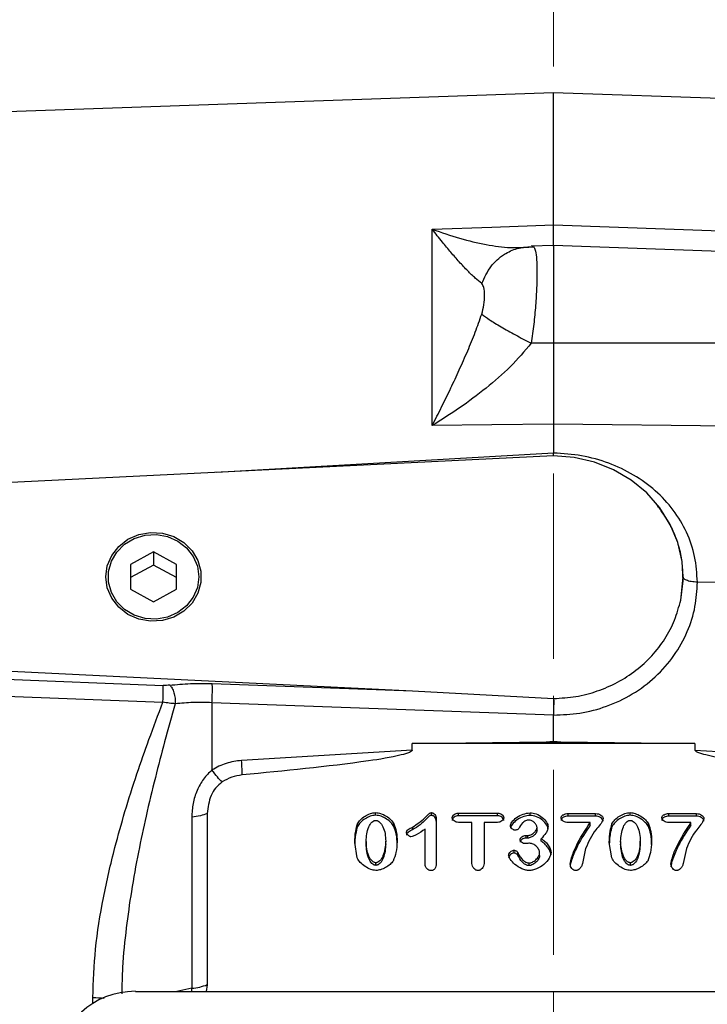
# Model space of a CAD drawing. Header units: inches. Extents: x 0.6 to 16.3, y 0.2 to 11.5.
# Tile 15 of 18: x 10.8 to 12.6, y 6.3 to 8.9. Entities that reach past the tile are written whole.
import ezdxf

# ---------------------------------------------------------------- set-up
doc = ezdxf.new("R2010")
doc.units = ezdxf.units.IN
doc.header["$MEASUREMENT"] = 0
doc.linetypes.add('CENTERX2', pattern=[0.8, 0.5, -0.1, 0.1, -0.1])
doc.styles.add('SLDTEXTSTYLE0', font='TXT', dxfattribs={"width": 0.75})
doc.dimstyles.new('SLDDIMSTYLE1', dxfattribs={"dimtxt": 0.137795, "dimasz": 0.14, "dimexe": 0, "dimexo": 0.0625, "dimgap": 0.034449, "dimtad": 0, "dimdec": 1, "dimlfac": 1.5, "dimrnd": 1e-09, "dimzin": 12, "dimdsep": 46, "dimtxsty": 'SLDTEXTSTYLE0', "dimblk1": 'CLOSED', "dimblk2": 'CLOSED', "dimsah": 1, "dimcen": 0.09, "dimadec": 0, "dimazin": 3, "dimtfac": 1, "dimtdec": 1, "dimtofl": 0, "dimtmove": 0, "dimatfit": 3, "dimldrblk": 'CLOSED', "dimfxl": 0, "dimfrac": 2, "dimtolj": 1, "dimtzin": 12, "dimarcsym": 0})

# ---------------------------------------------------------------- blocks, each defined once
blk = doc.blocks.new('_Closed')
at = {"color": 0, "linetype": 'ByBlock', "lineweight": -2}
for p, q in [((-1, 0.166667), (0, 0)), ((-1, 0.166667), (-1, -0.166667)), ((0, 0), (-1, -0.166667)), ((0, 0), (-1, 0))]:
    blk.add_line(p, q, dxfattribs=at)
blk = doc.blocks.new('_D_7')
at = {"color": 7, "linetype": 'Continuous', "lineweight": 0}
for p, q in [((9.5737, 9.7608), (9.5317, 9.7608)), ((9.5317, 9.7608), (9.5317, 9.542)), ((9.8792, 9.7608), (9.9211, 9.7608)), ((9.9211, 9.7608), (9.9211, 9.542)), ((7.8653, 8.2196), (7.8653, 9.6017)), ((12.2273, 9.4552), (12.2273, 9.6017)), ((7.8653, 9.5623), (9.4109, 9.5623)), ((12.2273, 9.5623), (10.042, 9.5623)), ((9.5317, 9.542), (9.5737, 9.542)), ((9.9211, 9.542), (9.8792, 9.542))]:
    blk.add_line(p, q, dxfattribs=at)
at = {"color": 7, "linetype": 'Continuous', "lineweight": 18, "xscale": 0.14, "yscale": 0.14, "rotation": 180.0000000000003}
blk.add_blockref('_Closed', (7.8653, 9.5623), dxfattribs=at)
at = {"color": 7, "linetype": 'Continuous', "lineweight": 18, "xscale": 0.14, "yscale": 0.14}
blk.add_blockref('_Closed', (12.2273, 9.5623), dxfattribs=at)
at = {"color": 7, "linetype": 'Continuous', "lineweight": 18, "char_height": 0.1378, "attachment_point": 1, "style": 'SLDTEXTSTYLE0'}
for s, insert in [('166', (9.5737, 9.7196)), ('6.5', (9.5992, 9.5135))]:
    blk.add_mtext(s, dxfattribs=dict(at, insert=insert))
blk = doc.blocks.new('_D_8')
at = {"color": 7, "linetype": 'Continuous', "lineweight": 0}
for p, q in [((10.2741, 9.2755), (10.2321, 9.2755)), ((10.2321, 9.2755), (10.2321, 9.0567)), ((10.5795, 9.2755), (10.6215, 9.2755)), ((10.6215, 9.2755), (10.6215, 9.0567)), ((9.182, 8.1539), (9.182, 9.1164)), ((9.182, 9.077), (10.1112, 9.077)), ((12.2273, 9.077), (10.7423, 9.077)), ((10.2321, 9.0567), (10.2741, 9.0567)), ((10.6215, 9.0567), (10.5795, 9.0567))]:
    blk.add_line(p, q, dxfattribs=at)
at = {"color": 7, "linetype": 'Continuous', "lineweight": 18, "xscale": 0.14, "yscale": 0.14, "rotation": 180.0000000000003}
blk.add_blockref('_Closed', (9.182, 9.077), dxfattribs=at)
at = {"color": 7, "linetype": 'Continuous', "lineweight": 18, "xscale": 0.14, "yscale": 0.14}
blk.add_blockref('_Closed', (12.2273, 9.077), dxfattribs=at)
at = {"color": 7, "linetype": 'Continuous', "lineweight": 18, "char_height": 0.1378, "attachment_point": 1, "style": 'SLDTEXTSTYLE0'}
for s, insert in [('116', (10.2741, 9.2344)), ('4.6', (10.2995, 9.0282))]:
    blk.add_mtext(s, dxfattribs=dict(at, insert=insert))
blk = doc.blocks.new('_D_9')
at = {"color": 7, "linetype": 'Continuous', "lineweight": 0}
for p, q in [((12.9217, 9.2755), (12.8797, 9.2755)), ((12.8797, 9.2755), (12.8797, 9.0567)), ((13.1253, 9.2755), (13.1673, 9.2755)), ((13.1673, 9.2755), (13.1673, 9.0567)), ((13.9437, 8.6866), (13.9437, 9.1164)), ((12.2273, 9.077), (12.7589, 9.077)), ((13.9437, 9.077), (13.2881, 9.077)), ((12.8797, 9.0567), (12.9217, 9.0567)), ((13.1673, 9.0567), (13.1253, 9.0567))]:
    blk.add_line(p, q, dxfattribs=at)
at = {"color": 7, "linetype": 'Continuous', "lineweight": 18, "xscale": 0.14, "yscale": 0.14}
for p, rotation in [((12.2273, 9.077), 179.9999999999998), ((13.9437, 9.077), 359.9999999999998)]:
    blk.add_blockref('_Closed', p, dxfattribs=dict(at, rotation=rotation))
at = {"color": 7, "linetype": 'Continuous', "lineweight": 18, "char_height": 0.1378, "attachment_point": 1, "style": 'SLDTEXTSTYLE0'}
for s, insert in [('65', (12.9217, 9.2344)), ('2.6', (12.8962, 9.0282))]:
    blk.add_mtext(s, dxfattribs=dict(at, insert=insert))
blk = doc.blocks.new('_D_10')
at = {"color": 7, "linetype": 'Continuous', "lineweight": 0}
for p, q in [((13.7302, 9.7608), (13.6882, 9.7608)), ((13.6882, 9.7608), (13.6882, 9.542)), ((14.0356, 9.7608), (14.0776, 9.7608)), ((14.0776, 9.7608), (14.0776, 9.542)), ((12.2273, 9.4552), (12.2273, 9.6017)), ((15.6826, 7.0237), (15.6826, 9.6017)), ((12.2273, 9.5623), (13.5673, 9.5623)), ((15.6826, 9.5623), (14.1984, 9.5623)), ((13.6882, 9.542), (13.7302, 9.542)), ((14.0776, 9.542), (14.0356, 9.542))]:
    blk.add_line(p, q, dxfattribs=at)
at = {"color": 7, "linetype": 'Continuous', "lineweight": 18, "xscale": 0.14, "yscale": 0.14, "rotation": 180.0000000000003}
blk.add_blockref('_Closed', (12.2273, 9.5623), dxfattribs=at)
at = {"color": 7, "linetype": 'Continuous', "lineweight": 18, "xscale": 0.14, "yscale": 0.14}
blk.add_blockref('_Closed', (15.6826, 9.5623), dxfattribs=at)
at = {"color": 7, "linetype": 'Continuous', "lineweight": 18, "char_height": 0.1378, "attachment_point": 1, "style": 'SLDTEXTSTYLE0'}
for s, insert in [('132', (13.7302, 9.7196)), ('5.2', (13.7556, 9.5135))]:
    blk.add_mtext(s, dxfattribs=dict(at, insert=insert))

msp = doc.modelspace()

# ---------------------------------------------------------------- linework, layer by layer
at = {"color": 7, "linetype": 'CENTERX2', "lineweight": 18}
msp.add_line((12.2273, 3.2188), (12.2273, 9.4159), dxfattribs=at)
at = {"color": 7, "linetype": 'Continuous', "lineweight": 25}
for p, q in [((12.2273, 8.7479), (9.8662, 8.6654)), ((13.737, 8.6952), (12.2273, 8.7479)), ((12.2273, 8.3905), (12.2273, 8.7479)), ((11.8998, 8.379), (12.0607, 8.3846)), ((11.8998, 7.8486), (11.8998, 8.379)), ((12.0607, 8.3846), (12.2273, 8.3905)), ((12.2273, 8.3905), (13.737, 8.3375)), ((12.1748, 8.3304), (12.1315, 8.3275)), ((12.2273, 8.335), (12.1669, 8.3329)), ((13.737, 8.2823), (12.2273, 8.335)), ((12.2273, 8.335), (12.2273, 8.0714)), ((12.2273, 8.0714), (12.1672, 8.0713)), ((13.737, 8.0696), (12.2273, 8.0714)), ((12.0607, 7.8503), (11.8998, 7.8486)), ((12.2273, 7.8521), (12.0607, 7.8503)), ((12.2273, 7.8521), (12.2273, 7.7744)), ((13.737, 7.8362), (12.2273, 7.8521)), ((12.2274, 7.766), (12.2273, 7.7744)), ((12.2273, 7.7665), (10.3807, 7.6761)), ((11.1473, 7.5073), (11.0848, 7.4736)), ((11.2098, 7.4736), (11.1473, 7.5073)), ((11.1473, 7.5073), (11.1473, 7.4715)), ((11.0848, 7.4736), (11.0848, 7.4063)), ((11.1473, 7.4715), (11.0848, 7.4378)), ((11.2098, 7.4378), (11.1473, 7.4715)), ((11.2098, 7.4063), (11.2098, 7.4736)), ((12.5706, 7.3773), (12.5771, 7.4399)), ((12.5771, 7.4399), (12.5771, 7.4399)), ((13.1495, 7.4188), (12.6157, 7.4255)), ((11.0848, 7.4063), (11.1473, 7.3726)), ((11.1473, 7.3726), (11.2098, 7.4063)), ((10.3807, 7.2038), (11.8469, 7.132)), ((10.3807, 7.1778), (11.1734, 7.1467)), ((10.38, 7.1317), (11.1727, 7.1014)), ((11.3058, 7.1517), (11.8469, 7.132)), ((11.8469, 7.132), (12.2276, 7.1113)), ((11.3051, 7.1001), (11.3051, 6.9183)), ((12.2273, 7.0665), (11.3051, 7.1001)), ((12.2273, 6.9957), (12.2273, 7.0665)), ((12.2075, 6.9945), (12.2273, 6.9957)), ((12.2273, 6.9947), (12.2273, 6.9957)), ((12.2273, 6.9957), (12.2472, 6.9945)), ((11.8455, 6.9722), (11.3851, 6.9439)), ((11.8455, 6.9899), (12.2075, 6.9945)), ((11.8455, 6.9722), (11.8455, 6.9899)), ((12.6091, 6.9899), (11.8455, 6.9899)), ((12.2075, 6.9945), (12.2273, 6.9947)), ((12.2273, 6.9947), (12.2472, 6.9945)), ((12.2472, 6.9945), (12.6091, 6.9899)), ((12.6091, 6.9899), (12.6091, 6.9722)), ((12.6091, 6.9722), (13.0696, 6.9439)), ((11.2507, 6.7909), (11.2507, 6.3287)), ((11.2925, 6.8005), (11.2925, 6.3383)), ((11.747, 6.7961), (11.747, 6.8032)), ((11.8977, 6.7958), (11.8977, 6.803)), ((11.9108, 6.7869), (11.9108, 6.6674)), ((11.9705, 6.802), (12.076, 6.802)), ((11.9705, 6.7948), (11.9705, 6.802)), ((12.076, 6.7948), (11.9705, 6.7948)), ((12.076, 6.7948), (12.076, 6.802)), ((12.1638, 6.7956), (12.1638, 6.8027)), ((12.2664, 6.8006), (12.3408, 6.8006)), ((12.2664, 6.7934), (12.2664, 6.8006)), ((12.3408, 6.7934), (12.2664, 6.7934)), ((12.3408, 6.7934), (12.3408, 6.8006)), ((12.4341, 6.7961), (12.4341, 6.8032)), ((12.5384, 6.8006), (12.6129, 6.8006)), ((12.5384, 6.7934), (12.5384, 6.8006)), ((12.6129, 6.7934), (12.5384, 6.7934)), ((12.6129, 6.7934), (12.6129, 6.8006)), ((11.6978, 6.7653), (11.6978, 6.7724)), ((11.7964, 6.7656), (11.7964, 6.7728)), ((11.8464, 6.7639), (11.8464, 6.7567)), ((11.8804, 6.6633), (11.8804, 6.7583)), ((12.0067, 6.7764), (11.9705, 6.7764)), ((12.0067, 6.6652), (12.0067, 6.7764)), ((12.0398, 6.7764), (12.0398, 6.6652)), ((12.076, 6.7764), (12.0398, 6.7764)), ((12.1827, 6.7561), (12.1827, 6.7633)), ((12.3262, 6.7761), (12.2664, 6.7761)), ((12.3262, 6.7689), (12.3262, 6.7761)), ((12.3849, 6.7653), (12.3849, 6.7724)), ((12.4835, 6.7656), (12.4835, 6.7728)), ((12.5983, 6.7761), (12.5384, 6.7761)), ((12.5983, 6.7689), (12.5983, 6.7761)), ((12.153, 6.7414), (12.1575, 6.7414)), ((12.153, 6.7343), (12.153, 6.7414)), ((12.1575, 6.7343), (12.153, 6.7343)), ((12.1575, 6.7343), (12.1575, 6.7414)), ((12.1937, 6.7256), (12.1937, 6.7327)), ((11.6972, 6.6805), (11.6905, 6.7223)), ((11.7211, 6.7254), (11.7211, 6.7182)), ((11.7743, 6.719), (11.7743, 6.7262)), ((12.3138, 6.7063), (12.3052, 6.6652)), ((12.3843, 6.6805), (12.3776, 6.7223)), ((12.4082, 6.7254), (12.4082, 6.7182)), ((12.4614, 6.719), (12.4614, 6.7262)), ((12.5859, 6.7063), (12.5772, 6.6652)), ((12.1206, 6.6943), (12.1206, 6.7015)), ((12.1305, 6.6884), (12.1305, 6.6955)), ((12.1898, 6.6869), (12.1898, 6.6941)), ((11.7476, 6.6606), (11.7476, 6.6678)), ((12.1616, 6.6598), (12.1616, 6.6669)), ((12.4347, 6.6606), (12.4347, 6.6678)), ((11.2925, 6.3383), (11.2894, 6.3203)), ((11.0988, 6.3203), (13.3552, 6.3203))]:
    msp.add_line(p, q, dxfattribs=at)
at = {"color": 8, "linetype": 'Continuous', "lineweight": 25}
for p, q in [((12.2273, 7.7744), (11.318, 7.722)), ((11.2507, 6.3287), (11.2105, 6.3203)), ((11.2509, 6.3203), (11.2507, 6.3287)), ((10.9834, 6.2879), (10.9834, 6.3033))]:
    msp.add_line(p, q, dxfattribs=at)
at = {"color": 7, "linetype": 'Continuous', "lineweight": 25, "flags": 128}
for points in [[(12.5706, 7.3773), (12.5769, 7.4292), (12.5742, 7.4815), (12.5627, 7.5327), (12.5425, 7.5815), (12.5143, 7.6266), (12.4787, 7.667), (12.4366, 7.7016), (12.3892, 7.7294), (12.3376, 7.7498), (12.2832, 7.7623), (12.2273, 7.7665)], [(11.0186, 7.4399), (11.0226, 7.4698), (11.0345, 7.4979), (11.0535, 7.5222), (11.0783, 7.5414), (11.1075, 7.5543), (11.1392, 7.5599), (11.1714, 7.558), (11.2021, 7.5487), (11.2294, 7.5326), (11.2515, 7.5106), (11.267, 7.4842), (11.2751, 7.455), (11.2751, 7.4249), (11.267, 7.3957), (11.2515, 7.3693), (11.2294, 7.3473), (11.2021, 7.3312), (11.1714, 7.3219), (11.1392, 7.32), (11.1075, 7.3256), (11.0783, 7.3385), (11.0535, 7.3577), (11.0345, 7.382), (11.0226, 7.4101), (11.0186, 7.4399)], [(11.2697, 7.4399), (11.2659, 7.4115), (11.2546, 7.3849), (11.2365, 7.3617), (11.2129, 7.3435), (11.1851, 7.3313), (11.155, 7.3259), (11.1244, 7.3277), (11.0952, 7.3365), (11.0693, 7.3519), (11.0483, 7.3728), (11.0335, 7.3979), (11.0259, 7.4256), (11.0259, 7.4543), (11.0335, 7.482), (11.0483, 7.5071), (11.0693, 7.528), (11.0952, 7.5433), (11.1244, 7.5522), (11.155, 7.554), (11.1851, 7.5486), (11.2129, 7.5364), (11.2365, 7.5182), (11.2546, 7.495), (11.2659, 7.4684), (11.2697, 7.4399)]]:
    msp.add_lwpolyline(points, dxfattribs=at)
at = {"color": 7, "linetype": 'Continuous', "lineweight": 25}
msp.add_arc((11.2407, 6.4686), 0.1402, 274.0823, 291.7108, dxfattribs=at)
msp.add_ellipse((11.1052, 6.1219), major_axis=(0.2087, -0.0437), ratio=0.927683, start_param=1.792973, end_param=3.333612, dxfattribs=at)
for points, knots in [([(12.0335, 8.2323), (12.0277, 8.2369), (12.0158, 8.2464), (11.9952, 8.2667), (11.9731, 8.2903), (11.9501, 8.3165), (11.9258, 8.3458), (11.9089, 8.3673), (11.8998, 8.379)], [0, 0, 0, 0, 0.148634, 0.307878, 0.478548, 0.643401, 0.806559, 1, 1, 1, 1]), ([(11.8998, 8.379), (11.9246, 8.3703), (11.9739, 8.3531), (12.045, 8.3369), (12.1117, 8.3275), (12.1489, 8.3304), (12.1672, 8.3319)], [0, 0, 0, 0, 0.257956, 0.513515, 0.761774, 1, 1, 1, 1]), ([(12.2273, 8.3336), (12.2273, 8.3335), (12.2273, 8.333), (12.2273, 8.342), (12.2273, 8.3602), (12.2273, 8.3804), (12.2273, 8.3905)], [0, 0, 0, 0, 0.079364, 0.386232, 0.693106, 1, 1, 1, 1]), ([(12.0335, 8.2323), (12.0407, 8.2482), (12.0551, 8.2801), (12.0906, 8.3112), (12.1289, 8.3292), (12.1544, 8.331), (12.1672, 8.3319)], [0, 0, 0, 0, 0.279793, 0.559585, 0.779794, 1, 1, 1, 1]), ([(12.132, 8.3281), (12.1322, 8.3282), (12.1328, 8.3286), (12.1299, 8.3289), (12.1278, 8.3292)], [0, 0, 0, 0, 0.247204, 1, 1, 1, 1]), ([(12.1702, 8.3317), (12.1716, 8.3324), (12.1733, 8.3334), (12.1744, 8.3303), (12.1747, 8.3297)], [0, 0, 0, 0, 0.775608, 1, 1, 1, 1]), ([(12.0335, 8.1499), (12.0357, 8.1584), (12.0405, 8.1771), (12.0415, 8.2015), (12.0405, 8.2222), (12.0357, 8.2291), (12.0335, 8.2323)], [0, 0, 0, 0, 0.227227, 0.499835, 0.772734, 1, 1, 1, 1]), ([(11.8998, 7.8486), (11.9082, 7.8653), (11.9251, 7.8985), (11.9494, 7.9487), (11.9731, 7.9992), (11.9952, 8.0495), (12.0158, 8.0996), (12.0277, 8.1335), (12.0335, 8.1499)], [0, 0, 0, 0, 0.1785462, 0.3565956, 0.5214521, 0.6921189, 0.8513652, 1, 1, 1, 1]), ([(12.0335, 8.1499), (12.0398, 8.1451), (12.0523, 8.1355), (12.0847, 8.1156), (12.1237, 8.0936), (12.1527, 8.0787), (12.1672, 8.0713)], [0, 0, 0, 0, 0.250008, 0.500012, 0.750004, 1, 1, 1, 1]), ([(12.1672, 8.0713), (12.1489, 8.0497), (12.1117, 8.0057), (12.045, 7.9486), (11.9739, 7.8954), (11.9246, 7.8643), (11.8998, 7.8486)], [0, 0, 0, 0, 0.238226, 0.486485, 0.742044, 1, 1, 1, 1]), ([(12.2273, 8.0714), (12.2273, 8.0521), (12.2273, 8.0136), (12.2273, 7.9564), (12.2273, 7.9015), (12.2273, 7.8686), (12.2273, 7.8521)], [0, 0, 0, 0, 0.249999, 0.499991, 0.749988, 1, 1, 1, 1]), ([(12.6157, 7.4255), (12.6142, 7.4488), (12.6113, 7.4953), (12.5882, 7.5614), (12.5523, 7.6217), (12.5037, 7.6741), (12.4446, 7.7169), (12.3771, 7.7488), (12.3036, 7.7695), (12.2528, 7.7728), (12.2273, 7.7744)], [0, 0, 0, 0, 0.1238212, 0.2478045, 0.3721166, 0.4969365, 0.6221003, 0.7478881, 0.8738704, 1, 1, 1, 1]), ([(12.2273, 7.0665), (12.251, 7.0675), (12.2999, 7.0694), (12.3723, 7.0889), (12.4419, 7.1217), (12.504, 7.1683), (12.5544, 7.2257), (12.5902, 7.2904), (12.6118, 7.3578), (12.6144, 7.4034), (12.6157, 7.4255)], [0, 0, 0, 0, 0.11659, 0.240125, 0.368761, 0.500097, 0.631418, 0.760008, 0.88348, 1, 1, 1, 1]), ([(12.6157, 7.4255), (12.61, 7.4259), (12.5986, 7.4265), (12.5859, 7.4304), (12.5784, 7.435), (12.5775, 7.4382), (12.5771, 7.4399)], [0, 0, 0, 0, 0.279625, 0.559254, 0.779616, 1, 1, 1, 1]), ([(12.2276, 7.1113), (12.2477, 7.1125), (12.2878, 7.1148), (12.3461, 7.1303), (12.4009, 7.154), (12.4507, 7.1863), (12.4939, 7.2258), (12.529, 7.2718), (12.556, 7.3225), (12.5657, 7.359), (12.5706, 7.3773)], [0, 0, 0, 0, 0.124981, 0.249831, 0.374921, 0.499683, 0.624786, 0.74981, 0.874942, 1, 1, 1, 1]), ([(11.1727, 7.1014), (11.1729, 7.1061), (11.1733, 7.1154), (11.1736, 7.129), (11.1737, 7.1403), (11.1735, 7.1446), (11.1734, 7.1467)], [0, 0, 0, 0, 0.249993, 0.500004, 0.749992, 1, 1, 1, 1]), ([(11.1911, 7.1474), (11.1883, 7.1471), (11.1826, 7.1466), (11.1765, 7.1467), (11.1734, 7.1467)], [0, 0, 0, 0, 0.50172, 1, 1, 1, 1]), ([(11.1911, 7.1474), (11.2095, 7.1492), (11.2464, 7.1528), (11.286, 7.1521), (11.3058, 7.1517)], [0, 0, 0, 0, 0.499968, 1, 1, 1, 1]), ([(11.1911, 7.1474), (11.1933, 7.1451), (11.1976, 7.1404), (11.2027, 7.1275), (11.206, 7.1123), (11.206, 7.1022), (11.2061, 7.0971)], [0, 0, 0, 0, 0.25001, 0.500004, 0.750012, 1, 1, 1, 1]), ([(12.2276, 7.1113), (12.2276, 7.108), (12.2277, 7.1016), (12.2276, 7.0893), (12.2274, 7.0773), (12.2273, 7.07), (12.2273, 7.0665)], [0, 0, 0, 0, 0.278518, 0.53802, 0.778509, 1, 1, 1, 1]), ([(10.9834, 6.3033), (10.985, 6.347), (10.9883, 6.437), (11.0106, 6.5729), (11.039, 6.6967), (11.0704, 6.8081), (11.1013, 6.9053), (11.1357, 7.004), (11.16, 7.068), (11.1727, 7.1014)], [0, 0, 0, 0, 0.160467, 0.330597, 0.499038, 0.619856, 0.749068, 0.868853, 1, 1, 1, 1]), ([(11.2061, 7.0971), (11.2007, 7.0975), (11.19, 7.0984), (11.1785, 7.1004), (11.1727, 7.1014)], [0, 0, 0, 0, 0.498832, 1, 1, 1, 1]), ([(11.3051, 7.1001), (11.288, 7.1005), (11.2538, 7.1014), (11.222, 7.0986), (11.2061, 7.0971)], [0, 0, 0, 0, 0.500042, 1, 1, 1, 1]), ([(11.8455, 6.9722), (11.8455, 6.972), (11.8454, 6.9714), (11.8449, 6.9703), (11.8427, 6.9681), (11.8333, 6.9633), (11.7949, 6.9529), (11.6445, 6.9294), (11.5008, 6.9158), (11.387, 6.905)], [0, 0, 0, 0, 0.00175, 0.003655, 0.008292, 0.022202, 0.071782, 0.264741, 1, 1, 1, 1]), ([(13.0676, 6.905), (12.9538, 6.9158), (12.8101, 6.9294), (12.6598, 6.9529), (12.6214, 6.9633), (12.6119, 6.9681), (12.6098, 6.9703), (12.6092, 6.9714), (12.6092, 6.972), (12.6091, 6.9722)], [0, 0, 0, 0, 0.735258, 0.928217, 0.977796, 0.991705, 0.996344, 0.998249, 1, 1, 1, 1]), ([(11.3851, 6.9439), (11.3709, 6.9422), (11.3425, 6.9386), (11.3176, 6.9251), (11.3051, 6.9183)], [0, 0, 0, 0, 0.500024, 1, 1, 1, 1]), ([(11.3051, 6.9183), (11.2971, 6.9105), (11.2805, 6.8943), (11.2639, 6.8626), (11.2527, 6.8276), (11.2513, 6.8033), (11.2507, 6.7909)], [0, 0, 0, 0, 0.231425, 0.477377, 0.735457, 1, 1, 1, 1]), ([(11.3323, 6.8858), (11.3283, 6.8899), (11.3202, 6.898), (11.3102, 6.9115), (11.3051, 6.9183)], [0, 0, 0, 0, 0.49999, 1, 1, 1, 1]), ([(11.387, 6.905), (11.3772, 6.9034), (11.3577, 6.9004), (11.3408, 6.8907), (11.3323, 6.8858)], [0, 0, 0, 0, 0.50001, 1, 1, 1, 1]), ([(11.3323, 6.8858), (11.3262, 6.8807), (11.3138, 6.8703), (11.2972, 6.8416), (11.2944, 6.8172), (11.2925, 6.8005)], [0, 0, 0, 0, 0.240065, 0.482608, 1, 1, 1, 1]), ([(11.6978, 6.7724), (11.7003, 6.7763), (11.7055, 6.7847), (11.7181, 6.7938), (11.7319, 6.8012), (11.7422, 6.8026), (11.747, 6.8032)], [0, 0, 0, 0, 0.233996, 0.499939, 0.765931, 1, 1, 1, 1]), ([(11.747, 6.7961), (11.742, 6.7954), (11.7319, 6.794), (11.7182, 6.7866), (11.7057, 6.7777), (11.7004, 6.7693), (11.6978, 6.7653)], [0, 0, 0, 0, 0.240654, 0.496485, 0.759564, 1, 1, 1, 1]), ([(11.747, 6.8032), (11.7516, 6.8026), (11.7617, 6.8012), (11.7757, 6.7939), (11.7884, 6.7847), (11.7939, 6.7765), (11.7964, 6.7728)], [0, 0, 0, 0, 0.2247097, 0.4973521, 0.7713236, 1, 1, 1, 1]), ([(11.7964, 6.7656), (11.794, 6.7691), (11.7889, 6.7769), (11.7767, 6.7861), (11.7626, 6.7938), (11.752, 6.7953), (11.747, 6.7961)], [0, 0, 0, 0, 0.214559, 0.477439, 0.754392, 1, 1, 1, 1]), ([(11.8464, 6.7639), (11.8582, 6.7717), (11.8742, 6.7824), (11.8878, 6.7975), (11.8935, 6.802), (11.896, 6.8029), (11.8972, 6.8029), (11.8977, 6.803)], [0, 0, 0, 0, 0.644533, 0.880276, 0.949501, 0.974827, 1, 1, 1, 1]), ([(11.8977, 6.7958), (11.8968, 6.7957), (11.8946, 6.7954), (11.8912, 6.793), (11.8883, 6.7904), (11.8853, 6.7875), (11.8786, 6.7807), (11.8668, 6.7688), (11.8535, 6.7609), (11.8464, 6.7567)], [0, 0, 0, 0, 0.0422142, 0.0995355, 0.1832533, 0.2246723, 0.2946213, 0.6258946, 1, 1, 1, 1]), ([(11.8977, 6.803), (11.8985, 6.8029), (11.9001, 6.8027), (11.9033, 6.8011), (11.9068, 6.7978), (11.91, 6.7928), (11.9105, 6.7889), (11.9108, 6.7869)], [0, 0, 0, 0, 0.097278, 0.209328, 0.460402, 0.733536, 1, 1, 1, 1]), ([(11.9108, 6.7798), (11.9105, 6.7817), (11.91, 6.7855), (11.9069, 6.7904), (11.9035, 6.7937), (11.9003, 6.7955), (11.8985, 6.7957), (11.8977, 6.7958)], [0, 0, 0, 0, 0.261838, 0.527323, 0.775639, 0.895025, 1, 1, 1, 1]), ([(11.9537, 6.7892), (11.9538, 6.79), (11.954, 6.7916), (11.9556, 6.7947), (11.959, 6.7981), (11.9643, 6.8012), (11.9685, 6.8018), (11.9705, 6.802)], [0, 0, 0, 0, 0.1021741, 0.216927, 0.4674502, 0.7357878, 1, 1, 1, 1]), ([(11.9705, 6.7948), (11.9685, 6.7946), (11.9644, 6.7941), (11.9592, 6.7911), (11.9558, 6.7877), (11.954, 6.7845), (11.9538, 6.7829), (11.9537, 6.7821)], [0, 0, 0, 0, 0.2594318, 0.521674, 0.7693428, 0.8904638, 1, 1, 1, 1]), ([(11.9705, 6.7764), (11.9684, 6.7767), (11.9642, 6.7772), (11.9588, 6.7804), (11.9555, 6.7838), (11.954, 6.7869), (11.9538, 6.7885), (11.9537, 6.7892)], [0, 0, 0, 0, 0.2707632, 0.5386604, 0.786431, 0.8991143, 1, 1, 1, 1]), ([(12.076, 6.802), (12.0782, 6.8018), (12.0825, 6.8012), (12.0878, 6.798), (12.0911, 6.7946), (12.0927, 6.7915), (12.0929, 6.7899), (12.093, 6.7892)], [0, 0, 0, 0, 0.273022, 0.541986, 0.789423, 0.900956, 1, 1, 1, 1]), ([(12.093, 6.7821), (12.0929, 6.7828), (12.0927, 6.7844), (12.0911, 6.7875), (12.0877, 6.7909), (12.0824, 6.7941), (12.0782, 6.7946), (12.076, 6.7948)], [0, 0, 0, 0, 0.101003, 0.215091, 0.462965, 0.731253, 1, 1, 1, 1]), ([(12.093, 6.7892), (12.0929, 6.7885), (12.0927, 6.7869), (12.0911, 6.7838), (12.0878, 6.7804), (12.0824, 6.7772), (12.0782, 6.7767), (12.076, 6.7764)], [0, 0, 0, 0, 0.100244, 0.212995, 0.461015, 0.729468, 1, 1, 1, 1]), ([(12.1108, 6.7679), (12.1111, 6.7693), (12.1118, 6.7728), (12.1169, 6.7807), (12.1277, 6.7907), (12.1445, 6.7999), (12.1576, 6.8018), (12.1638, 6.8027)], [0, 0, 0, 0, 0.0686969, 0.1666853, 0.4252917, 0.7273437, 1, 1, 1, 1]), ([(12.1638, 6.7956), (12.1583, 6.7948), (12.1457, 6.7931), (12.1287, 6.7843), (12.1173, 6.774), (12.1118, 6.7657), (12.1111, 6.7621), (12.1108, 6.7607)], [0, 0, 0, 0, 0.244069, 0.551771, 0.830543, 0.931583, 1, 1, 1, 1]), ([(12.1607, 6.7828), (12.1592, 6.7827), (12.1561, 6.7825), (12.15, 6.7803), (12.1406, 6.7738), (12.1363, 6.7655), (12.1334, 6.7601)], [0, 0, 0, 0, 0.1161066, 0.2421161, 0.506463, 1, 1, 1, 1]), ([(12.1827, 6.7633), (12.1826, 6.7643), (12.1823, 6.7665), (12.1801, 6.7711), (12.1757, 6.7763), (12.1699, 6.7804), (12.1647, 6.7825), (12.162, 6.7827), (12.1607, 6.7828)], [0, 0, 0, 0, 0.101995, 0.221505, 0.484119, 0.753832, 0.883811, 1, 1, 1, 1]), ([(12.1638, 6.8027), (12.1694, 6.8019), (12.1814, 6.8002), (12.1971, 6.7911), (12.2071, 6.7804), (12.2118, 6.7713), (12.2123, 6.767), (12.2126, 6.7651)], [0, 0, 0, 0, 0.246237, 0.530501, 0.795557, 0.908656, 1, 1, 1, 1]), ([(12.2126, 6.7579), (12.2124, 6.7596), (12.2119, 6.7635), (12.2078, 6.7723), (12.1982, 6.7832), (12.1822, 6.7928), (12.1697, 6.7947), (12.1638, 6.7956)], [0, 0, 0, 0, 0.080914, 0.18495, 0.446258, 0.740487, 1, 1, 1, 1]), ([(12.2477, 6.7892), (12.2478, 6.7901), (12.248, 6.7918), (12.2493, 6.7941), (12.2513, 6.796), (12.2547, 6.7982), (12.2598, 6.8001), (12.2641, 6.8004), (12.2664, 6.8006)], [0, 0, 0, 0, 0.110248, 0.223548, 0.336509, 0.462022, 0.726451, 1, 1, 1, 1]), ([(12.2664, 6.7934), (12.2642, 6.7933), (12.2598, 6.793), (12.2548, 6.7911), (12.2514, 6.789), (12.2494, 6.787), (12.248, 6.7847), (12.2478, 6.7829), (12.2477, 6.7821)], [0, 0, 0, 0, 0.269516, 0.532303, 0.65668, 0.769844, 0.886405, 1, 1, 1, 1]), ([(12.2664, 6.7761), (12.264, 6.7763), (12.2595, 6.7767), (12.2535, 6.7798), (12.2498, 6.7833), (12.248, 6.7867), (12.2478, 6.7884), (12.2477, 6.7892)], [0, 0, 0, 0, 0.273138, 0.5386053, 0.7815673, 0.8947145, 1, 1, 1, 1]), ([(12.3611, 6.787), (12.361, 6.7865), (12.3584, 6.775), (12.3338, 6.7518), (12.3216, 6.7239), (12.3138, 6.7063)], [0, 0, 0, 0, 0.018759, 0.38188, 1, 1, 1, 1]), ([(12.3408, 6.8006), (12.3434, 6.8004), (12.3485, 6.7999), (12.355, 6.7969), (12.3591, 6.7933), (12.3609, 6.7898), (12.3611, 6.7879), (12.3611, 6.787)], [0, 0, 0, 0, 0.285798, 0.550197, 0.785773, 0.895593, 1, 1, 1, 1]), ([(12.3611, 6.7799), (12.361, 6.7809), (12.3608, 6.783), (12.3585, 6.7868), (12.3541, 6.7903), (12.3477, 6.7929), (12.3431, 6.7932), (12.3408, 6.7934)], [0, 0, 0, 0, 0.119544, 0.247585, 0.497344, 0.748578, 1, 1, 1, 1]), ([(12.3849, 6.7724), (12.3874, 6.7763), (12.3926, 6.7847), (12.4052, 6.7938), (12.419, 6.8012), (12.4293, 6.8026), (12.4341, 6.8032)], [0, 0, 0, 0, 0.233996, 0.499939, 0.765931, 1, 1, 1, 1]), ([(12.4341, 6.7961), (12.4291, 6.7954), (12.419, 6.794), (12.4053, 6.7866), (12.3928, 6.7777), (12.3875, 6.7693), (12.3849, 6.7653)], [0, 0, 0, 0, 0.2406541, 0.4964848, 0.759564, 1, 1, 1, 1]), ([(12.4341, 6.8032), (12.4387, 6.8026), (12.4488, 6.8012), (12.4628, 6.7939), (12.4754, 6.7847), (12.481, 6.7765), (12.4835, 6.7728)], [0, 0, 0, 0, 0.22471, 0.497352, 0.771324, 1, 1, 1, 1]), ([(12.4835, 6.7656), (12.4811, 6.7691), (12.476, 6.7769), (12.4638, 6.7861), (12.4497, 6.7938), (12.4391, 6.7953), (12.4341, 6.7961)], [0, 0, 0, 0, 0.214559, 0.477439, 0.754392, 1, 1, 1, 1]), ([(12.5198, 6.7892), (12.5199, 6.7901), (12.52, 6.7918), (12.5214, 6.7941), (12.5233, 6.796), (12.5267, 6.7982), (12.5318, 6.8001), (12.5362, 6.8004), (12.5384, 6.8006)], [0, 0, 0, 0, 0.110248, 0.223548, 0.336509, 0.462022, 0.726451, 1, 1, 1, 1]), ([(12.5384, 6.7934), (12.5362, 6.7933), (12.5319, 6.793), (12.5268, 6.7911), (12.5234, 6.789), (12.5215, 6.787), (12.5201, 6.7847), (12.5199, 6.7829), (12.5198, 6.7821)], [0, 0, 0, 0, 0.269516, 0.532303, 0.65668, 0.769844, 0.886405, 1, 1, 1, 1]), ([(12.5384, 6.7761), (12.5361, 6.7763), (12.5315, 6.7767), (12.5256, 6.7798), (12.5218, 6.7833), (12.52, 6.7867), (12.5199, 6.7884), (12.5198, 6.7892)], [0, 0, 0, 0, 0.273138, 0.538605, 0.781567, 0.894715, 1, 1, 1, 1]), ([(12.6332, 6.787), (12.6331, 6.7865), (12.6304, 6.775), (12.6059, 6.7518), (12.5936, 6.7239), (12.5859, 6.7063)], [0, 0, 0, 0, 0.018759, 0.38188, 1, 1, 1, 1]), ([(12.6129, 6.8006), (12.6155, 6.8004), (12.6205, 6.7999), (12.6271, 6.7969), (12.6311, 6.7933), (12.6329, 6.7898), (12.6331, 6.7879), (12.6332, 6.787)], [0, 0, 0, 0, 0.285798, 0.550197, 0.785773, 0.895593, 1, 1, 1, 1]), ([(12.6332, 6.7799), (12.6331, 6.7809), (12.6328, 6.783), (12.6306, 6.7868), (12.6261, 6.7903), (12.6198, 6.7929), (12.6152, 6.7932), (12.6129, 6.7934)], [0, 0, 0, 0, 0.119544, 0.247585, 0.497344, 0.748578, 1, 1, 1, 1]), ([(11.6905, 6.7223), (11.6909, 6.7327), (11.6917, 6.7497), (11.6961, 6.7661), (11.6978, 6.7724)], [0, 0, 0, 0, 0.6137, 1, 1, 1, 1]), ([(11.6978, 6.7653), (11.6962, 6.7591), (11.6931, 6.7476), (11.6911, 6.7307), (11.6907, 6.7202), (11.6905, 6.7152)], [0, 0, 0, 0, 0.374002, 0.70461, 1, 1, 1, 1]), ([(11.7211, 6.7254), (11.7222, 6.7388), (11.7238, 6.7572), (11.7343, 6.7755), (11.7409, 6.7806), (11.7446, 6.7819), (11.7465, 6.782), (11.7474, 6.7821)], [0, 0, 0, 0, 0.60593, 0.832442, 0.922509, 0.961948, 1, 1, 1, 1]), ([(11.7474, 6.7821), (11.7482, 6.782), (11.7501, 6.7819), (11.7538, 6.7806), (11.7606, 6.7758), (11.7679, 6.7637), (11.7732, 6.7461), (11.7739, 6.7329), (11.7743, 6.7262)], [0, 0, 0, 0, 0.037836, 0.077205, 0.166887, 0.399352, 0.692891, 1, 1, 1, 1]), ([(11.7964, 6.7728), (11.7988, 6.7659), (11.8045, 6.7502), (11.8048, 6.7336), (11.8049, 6.7242)], [0, 0, 0, 0, 0.435402, 1, 1, 1, 1]), ([(11.8049, 6.717), (11.8048, 6.7264), (11.8045, 6.743), (11.7988, 6.7588), (11.7964, 6.7656)], [0, 0, 0, 0, 0.564593, 1, 1, 1, 1]), ([(11.8302, 6.7495), (11.8303, 6.7501), (11.8304, 6.7515), (11.8318, 6.7543), (11.8367, 6.7592), (11.8424, 6.7619), (11.8464, 6.7639)], [0, 0, 0, 0, 0.088187, 0.184061, 0.418016, 1, 1, 1, 1]), ([(11.8464, 6.7567), (11.8427, 6.7549), (11.8371, 6.7523), (11.8321, 6.7475), (11.8305, 6.7445), (11.8303, 6.743), (11.8302, 6.7423)], [0, 0, 0, 0, 0.539081, 0.7997152, 0.9045155, 1, 1, 1, 1]), ([(11.8804, 6.7583), (11.8727, 6.753), (11.8624, 6.746), (11.8493, 6.7391), (11.8442, 6.7383), (11.8421, 6.7379)], [0, 0, 0, 0, 0.649393, 0.859732, 1, 1, 1, 1]), ([(12.1227, 6.7555), (12.1221, 6.7556), (12.1208, 6.7558), (12.1181, 6.7571), (12.1149, 6.7595), (12.1124, 6.7628), (12.111, 6.7657), (12.1109, 6.7672), (12.1108, 6.7679)], [0, 0, 0, 0, 0.0933237, 0.2081042, 0.4716917, 0.7482996, 0.881844, 1, 1, 1, 1]), ([(12.1334, 6.7601), (12.1333, 6.7599), (12.1329, 6.7592), (12.1315, 6.7581), (12.1291, 6.7569), (12.126, 6.7558), (12.1238, 6.7556), (12.1227, 6.7555)], [0, 0, 0, 0, 0.08417, 0.185473, 0.453482, 0.743675, 1, 1, 1, 1]), ([(12.1575, 6.7414), (12.1588, 6.7415), (12.1617, 6.7418), (12.1675, 6.7438), (12.1743, 6.748), (12.1796, 6.7538), (12.1823, 6.7592), (12.1826, 6.762), (12.1827, 6.7633)], [0, 0, 0, 0, 0.1084355, 0.2321953, 0.4964584, 0.7600618, 0.8861793, 1, 1, 1, 1]), ([(12.1827, 6.7561), (12.1826, 6.7547), (12.1823, 6.7519), (12.1795, 6.7466), (12.1744, 6.741), (12.1678, 6.7369), (12.162, 6.7346), (12.1589, 6.7344), (12.1575, 6.7343)], [0, 0, 0, 0, 0.117252, 0.247951, 0.498817, 0.750159, 0.883575, 1, 1, 1, 1]), ([(12.2126, 6.7651), (12.2122, 6.7622), (12.2113, 6.7561), (12.2054, 6.7446), (12.1983, 6.7375), (12.1937, 6.7327)], [0, 0, 0, 0, 0.228594, 0.491256, 1, 1, 1, 1]), ([(12.2721, 6.6639), (12.2732, 6.6698), (12.2766, 6.6863), (12.2928, 6.725), (12.3126, 6.7552), (12.3262, 6.7761)], [0, 0, 0, 0, 0.143934, 0.407272, 1, 1, 1, 1]), ([(12.3262, 6.7689), (12.314, 6.7508), (12.2945, 6.722), (12.2797, 6.6857), (12.2734, 6.6666), (12.2724, 6.6594), (12.2721, 6.6568)], [0, 0, 0, 0, 0.5165779, 0.8234875, 0.9366474, 1, 1, 1, 1]), ([(12.3776, 6.7223), (12.378, 6.7327), (12.3788, 6.7497), (12.3832, 6.7661), (12.3849, 6.7724)], [0, 0, 0, 0, 0.6137, 1, 1, 1, 1]), ([(12.3849, 6.7653), (12.3833, 6.7591), (12.3802, 6.7476), (12.3782, 6.7307), (12.3778, 6.7202), (12.3776, 6.7152)], [0, 0, 0, 0, 0.374002, 0.70461, 1, 1, 1, 1]), ([(12.4082, 6.7254), (12.4093, 6.7388), (12.4109, 6.7572), (12.4214, 6.7755), (12.428, 6.7806), (12.4317, 6.7819), (12.4336, 6.782), (12.4345, 6.7821)], [0, 0, 0, 0, 0.60593, 0.832442, 0.922509, 0.961948, 1, 1, 1, 1]), ([(12.4345, 6.7821), (12.4353, 6.782), (12.4372, 6.7819), (12.4409, 6.7806), (12.4477, 6.7758), (12.455, 6.7637), (12.4603, 6.7461), (12.461, 6.7329), (12.4614, 6.7262)], [0, 0, 0, 0, 0.037836, 0.0772049, 0.1668866, 0.3993522, 0.6928909, 1, 1, 1, 1]), ([(12.4835, 6.7728), (12.4859, 6.7659), (12.4916, 6.7502), (12.4919, 6.7336), (12.492, 6.7242)], [0, 0, 0, 0, 0.435402, 1, 1, 1, 1]), ([(12.492, 6.717), (12.4919, 6.7264), (12.4916, 6.743), (12.4859, 6.7588), (12.4835, 6.7656)], [0, 0, 0, 0, 0.564593, 1, 1, 1, 1]), ([(12.5441, 6.6639), (12.5453, 6.6698), (12.5486, 6.6863), (12.5649, 6.725), (12.5846, 6.7552), (12.5983, 6.7761)], [0, 0, 0, 0, 0.143934, 0.407272, 1, 1, 1, 1]), ([(12.5983, 6.7689), (12.586, 6.7508), (12.5665, 6.722), (12.5518, 6.6857), (12.5454, 6.6666), (12.5445, 6.6594), (12.5441, 6.6568)], [0, 0, 0, 0, 0.516578, 0.823487, 0.936647, 1, 1, 1, 1]), ([(11.8421, 6.7379), (11.8415, 6.738), (11.8402, 6.7381), (11.8375, 6.7394), (11.8343, 6.7419), (11.8318, 6.745), (11.8305, 6.7476), (11.8303, 6.7489), (11.8302, 6.7495)], [0, 0, 0, 0, 0.100191, 0.221915, 0.493847, 0.769029, 0.894723, 1, 1, 1, 1]), ([(12.1369, 6.7303), (12.137, 6.7309), (12.1372, 6.7323), (12.1387, 6.735), (12.1419, 6.738), (12.147, 6.7408), (12.151, 6.7412), (12.153, 6.7414)], [0, 0, 0, 0, 0.094391, 0.202885, 0.448595, 0.721515, 1, 1, 1, 1]), ([(12.153, 6.7343), (12.151, 6.734), (12.1471, 6.7336), (12.1421, 6.731), (12.1389, 6.728), (12.1372, 6.7253), (12.137, 6.7238), (12.1369, 6.7231)], [0, 0, 0, 0, 0.27262, 0.540154, 0.782851, 0.89823, 1, 1, 1, 1]), ([(12.1499, 6.7194), (12.1491, 6.7195), (12.1475, 6.7196), (12.1444, 6.7206), (12.141, 6.7228), (12.1384, 6.7257), (12.1371, 6.7283), (12.137, 6.7297), (12.1369, 6.7303)], [0, 0, 0, 0, 0.122373, 0.253813, 0.517501, 0.771827, 0.891347, 1, 1, 1, 1]), ([(12.1937, 6.7327), (12.197, 6.7306), (12.2041, 6.726), (12.2122, 6.7164), (12.2186, 6.7061), (12.2199, 6.6987), (12.2205, 6.6954)], [0, 0, 0, 0, 0.239073, 0.518782, 0.787859, 1, 1, 1, 1]), ([(11.7476, 6.6678), (11.7468, 6.6678), (11.745, 6.668), (11.7414, 6.6693), (11.7346, 6.6744), (11.7237, 6.693), (11.7222, 6.7118), (11.7211, 6.7254)], [0, 0, 0, 0, 0.036054, 0.073955, 0.161848, 0.394589, 1, 1, 1, 1]), ([(11.7476, 6.6606), (11.7466, 6.6607), (11.7446, 6.6609), (11.7408, 6.6625), (11.7341, 6.6679), (11.7237, 6.6864), (11.7222, 6.7049), (11.7211, 6.7182)], [0, 0, 0, 0, 0.0411049, 0.0858211, 0.1744711, 0.4077432, 1, 1, 1, 1]), ([(11.7743, 6.7262), (11.7732, 6.7125), (11.7718, 6.6935), (11.7609, 6.6746), (11.754, 6.6694), (11.7503, 6.668), (11.7485, 6.6678), (11.7476, 6.6678)], [0, 0, 0, 0, 0.603604, 0.83615, 0.925104, 0.96347, 1, 1, 1, 1]), ([(11.7743, 6.719), (11.7733, 6.7058), (11.7719, 6.6873), (11.7617, 6.6686), (11.755, 6.6628), (11.7509, 6.6609), (11.7487, 6.6607), (11.7476, 6.6606)], [0, 0, 0, 0, 0.5817, 0.814849, 0.908019, 0.955964, 1, 1, 1, 1]), ([(11.8049, 6.7242), (11.8044, 6.7145), (11.8035, 6.6967), (11.7973, 6.6799), (11.7944, 6.6723)], [0, 0, 0, 0, 0.542001, 1, 1, 1, 1]), ([(12.1628, 6.7203), (12.162, 6.7203), (12.1598, 6.7202), (12.1561, 6.7199), (12.1527, 6.7196), (12.1507, 6.7195), (12.1501, 6.7195), (12.1499, 6.7195), (12.1499, 6.7194)], [0, 0, 0, 0, 0.179326, 0.52613, 0.859832, 0.954102, 0.983095, 1, 1, 1, 1]), ([(12.1898, 6.6941), (12.1897, 6.6956), (12.1894, 6.6989), (12.1868, 6.7051), (12.1815, 6.7121), (12.1742, 6.7174), (12.1677, 6.7199), (12.1644, 6.7202), (12.1628, 6.7203)], [0, 0, 0, 0, 0.1169107, 0.2443409, 0.5055679, 0.7637055, 0.8873101, 1, 1, 1, 1]), ([(12.2205, 6.6883), (12.22, 6.6913), (12.2188, 6.6984), (12.2126, 6.7087), (12.2044, 6.7186), (12.1971, 6.7234), (12.1937, 6.7256)], [0, 0, 0, 0, 0.199215, 0.46202, 0.751826, 1, 1, 1, 1]), ([(12.4347, 6.6678), (12.4339, 6.6678), (12.4321, 6.668), (12.4285, 6.6693), (12.4217, 6.6744), (12.4108, 6.693), (12.4093, 6.7118), (12.4082, 6.7254)], [0, 0, 0, 0, 0.036054, 0.073955, 0.161848, 0.394589, 1, 1, 1, 1]), ([(12.4347, 6.6606), (12.4337, 6.6607), (12.4317, 6.6609), (12.4279, 6.6625), (12.4212, 6.6679), (12.4108, 6.6864), (12.4093, 6.7049), (12.4082, 6.7182)], [0, 0, 0, 0, 0.041105, 0.085821, 0.174471, 0.407743, 1, 1, 1, 1]), ([(12.4614, 6.7262), (12.4603, 6.7125), (12.4589, 6.6935), (12.448, 6.6746), (12.4411, 6.6694), (12.4374, 6.668), (12.4356, 6.6678), (12.4347, 6.6678)], [0, 0, 0, 0, 0.603604, 0.83615, 0.925104, 0.96347, 1, 1, 1, 1]), ([(12.4614, 6.719), (12.4604, 6.7058), (12.459, 6.6873), (12.4488, 6.6686), (12.4421, 6.6628), (12.438, 6.6609), (12.4358, 6.6607), (12.4347, 6.6606)], [0, 0, 0, 0, 0.5817, 0.814849, 0.908019, 0.955964, 1, 1, 1, 1]), ([(12.492, 6.7242), (12.4915, 6.7145), (12.4906, 6.6967), (12.4844, 6.6799), (12.4815, 6.6723)], [0, 0, 0, 0, 0.542001, 1, 1, 1, 1]), ([(11.7479, 6.6467), (11.7431, 6.6474), (11.7325, 6.6491), (11.7184, 6.6574), (11.7053, 6.6674), (11.6998, 6.6763), (11.6972, 6.6805)], [0, 0, 0, 0, 0.224279, 0.491579, 0.763289, 1, 1, 1, 1]), ([(12.106, 6.6881), (12.1061, 6.6888), (12.1063, 6.6904), (12.1078, 6.6936), (12.1108, 6.6972), (12.1147, 6.6999), (12.1181, 6.7012), (12.1198, 6.7014), (12.1206, 6.7015)], [0, 0, 0, 0, 0.1109354, 0.2365793, 0.5022616, 0.7675599, 0.8914162, 1, 1, 1, 1]), ([(12.1206, 6.6943), (12.1199, 6.6942), (12.1182, 6.6941), (12.1149, 6.6928), (12.111, 6.6902), (12.108, 6.6867), (12.1063, 6.6835), (12.1061, 6.6817), (12.106, 6.6809)], [0, 0, 0, 0, 0.107534, 0.230075, 0.483918, 0.743873, 0.879002, 1, 1, 1, 1]), ([(12.1614, 6.6464), (12.1583, 6.6467), (12.1515, 6.6474), (12.1381, 6.6525), (12.123, 6.662), (12.1123, 6.6741), (12.1071, 6.6829), (12.1063, 6.6866), (12.106, 6.6881)], [0, 0, 0, 0, 0.125001, 0.270375, 0.574348, 0.839126, 0.93738, 1, 1, 1, 1]), ([(12.1206, 6.7015), (12.1216, 6.7013), (12.1236, 6.701), (12.1264, 6.6995), (12.1286, 6.698), (12.1299, 6.6966), (12.1303, 6.6959), (12.1305, 6.6955)], [0, 0, 0, 0, 0.2299679, 0.5100216, 0.7840314, 0.9032929, 1, 1, 1, 1]), ([(12.1305, 6.6884), (12.1303, 6.6887), (12.13, 6.6894), (12.1287, 6.6907), (12.1266, 6.6922), (12.1238, 6.6937), (12.1217, 6.6941), (12.1206, 6.6943)], [0, 0, 0, 0, 0.090944, 0.197893, 0.472346, 0.738071, 1, 1, 1, 1]), ([(12.1305, 6.6955), (12.1322, 6.6919), (12.1356, 6.6848), (12.1431, 6.6758), (12.1506, 6.6701), (12.1569, 6.6673), (12.1601, 6.6671), (12.1616, 6.6669)], [0, 0, 0, 0, 0.276287, 0.547402, 0.791211, 0.901354, 1, 1, 1, 1]), ([(12.1616, 6.6598), (12.16, 6.6599), (12.1564, 6.6603), (12.1499, 6.6633), (12.1394, 6.6716), (12.1341, 6.6816), (12.1305, 6.6884)], [0, 0, 0, 0, 0.1089689, 0.2325744, 0.4722105, 1, 1, 1, 1]), ([(12.2205, 6.6954), (12.2202, 6.6931), (12.2195, 6.6877), (12.2138, 6.6762), (12.2019, 6.6622), (12.1854, 6.6522), (12.1714, 6.6473), (12.1645, 6.6467), (12.1614, 6.6464)], [0, 0, 0, 0, 0.089964, 0.204079, 0.472974, 0.757374, 0.888917, 1, 1, 1, 1]), ([(12.1616, 6.6669), (12.163, 6.6671), (12.166, 6.6674), (12.1723, 6.6701), (12.1801, 6.6755), (12.1861, 6.6829), (12.1893, 6.6894), (12.1897, 6.6926), (12.1898, 6.6941)], [0, 0, 0, 0, 0.093305, 0.207442, 0.478205, 0.760389, 0.890337, 1, 1, 1, 1]), ([(12.1898, 6.6869), (12.1897, 6.6856), (12.1894, 6.6828), (12.1868, 6.6768), (12.1813, 6.6695), (12.1736, 6.6637), (12.1668, 6.6604), (12.1632, 6.66), (12.1616, 6.6598)], [0, 0, 0, 0, 0.097104, 0.211008, 0.476762, 0.751984, 0.888001, 1, 1, 1, 1]), ([(12.435, 6.6467), (12.4302, 6.6474), (12.4196, 6.6491), (12.4055, 6.6574), (12.3924, 6.6674), (12.3869, 6.6763), (12.3843, 6.6805)], [0, 0, 0, 0, 0.224279, 0.491579, 0.763289, 1, 1, 1, 1]), ([(11.7944, 6.6723), (11.7918, 6.669), (11.786, 6.6621), (11.774, 6.6546), (11.7612, 6.6484), (11.7521, 6.6472), (11.7479, 6.6467)], [0, 0, 0, 0, 0.233107, 0.503654, 0.772311, 1, 1, 1, 1]), ([(11.8955, 6.6464), (11.8947, 6.6465), (11.8928, 6.6467), (11.8892, 6.6483), (11.8851, 6.6517), (11.8813, 6.657), (11.8807, 6.6612), (11.8804, 6.6633)], [0, 0, 0, 0, 0.102137, 0.217027, 0.467823, 0.735632, 1, 1, 1, 1]), ([(11.9108, 6.6674), (11.9107, 6.6643), (11.9105, 6.6589), (11.908, 6.6526), (11.905, 6.6493), (11.9022, 6.6476), (11.899, 6.6466), (11.8967, 6.6465), (11.8955, 6.6464)], [0, 0, 0, 0, 0.321347, 0.568058, 0.674189, 0.776815, 0.883225, 1, 1, 1, 1]), ([(12.0234, 6.6464), (12.0225, 6.6465), (12.0205, 6.6467), (12.0165, 6.6485), (12.012, 6.6522), (12.0078, 6.6582), (12.0071, 6.6629), (12.0067, 6.6652)], [0, 0, 0, 0, 0.09983, 0.213146, 0.463131, 0.732119, 1, 1, 1, 1]), ([(12.0398, 6.6652), (12.0395, 6.6629), (12.0388, 6.6581), (12.0347, 6.6522), (12.0303, 6.6485), (12.0263, 6.6467), (12.0243, 6.6465), (12.0234, 6.6464)], [0, 0, 0, 0, 0.271199, 0.540496, 0.789012, 0.901007, 1, 1, 1, 1]), ([(12.2871, 6.6464), (12.2862, 6.6465), (12.2843, 6.6467), (12.2807, 6.6484), (12.2767, 6.6519), (12.273, 6.6574), (12.2724, 6.6618), (12.2721, 6.6639)], [0, 0, 0, 0, 0.100275, 0.213525, 0.46291, 0.732283, 1, 1, 1, 1]), ([(12.3052, 6.6652), (12.3044, 6.6627), (12.3029, 6.6578), (12.2984, 6.6519), (12.2938, 6.6483), (12.2899, 6.6467), (12.288, 6.6465), (12.2871, 6.6464)], [0, 0, 0, 0, 0.292577, 0.562935, 0.800158, 0.905312, 1, 1, 1, 1]), ([(12.4815, 6.6723), (12.4789, 6.669), (12.4731, 6.6621), (12.4611, 6.6546), (12.4483, 6.6484), (12.4392, 6.6472), (12.435, 6.6467)], [0, 0, 0, 0, 0.233107, 0.503654, 0.772311, 1, 1, 1, 1]), ([(12.5591, 6.6464), (12.5582, 6.6465), (12.5564, 6.6467), (12.5527, 6.6484), (12.5487, 6.6519), (12.545, 6.6574), (12.5444, 6.6618), (12.5441, 6.6639)], [0, 0, 0, 0, 0.100275, 0.213525, 0.46291, 0.732283, 1, 1, 1, 1]), ([(12.5772, 6.6652), (12.5764, 6.6627), (12.5749, 6.6578), (12.5704, 6.6519), (12.5658, 6.6483), (12.5619, 6.6467), (12.56, 6.6465), (12.5591, 6.6464)], [0, 0, 0, 0, 0.292577, 0.562935, 0.800158, 0.905312, 1, 1, 1, 1])]:
    msp.add_open_spline(points, degree=3, knots=knots, dxfattribs=at)
at = {"color": 8, "linetype": 'Continuous', "lineweight": 25}
for points, knots in [([(12.1747, 8.3297), (12.1761, 8.327), (12.1793, 8.3211), (12.1819, 8.2983), (12.1829, 8.2649), (12.1819, 8.2224), (12.179, 8.1742), (12.1744, 8.1228), (12.1696, 8.0884), (12.1672, 8.0713)], [0, 0, 0, 0, 0.121718, 0.268427, 0.417444, 0.566293, 0.712891, 0.857403, 1, 1, 1, 1]), ([(12.5771, 7.4399), (12.5765, 7.4535), (12.5755, 7.4813), (12.5664, 7.5228), (12.5543, 7.556), (12.5418, 7.5813), (12.5311, 7.5996), (12.521, 7.6144), (12.5128, 7.6251), (12.5092, 7.6295), (12.5075, 7.6315)], [0, 0, 0, 0, 0.195055, 0.398977, 0.611842, 0.704977, 0.807028, 0.917995, 0.96252, 1, 1, 1, 1]), ([(11.2061, 7.0971), (11.1964, 7.0629), (11.1777, 6.9972), (11.1513, 6.8959), (11.1274, 6.7965), (11.1056, 6.6938), (11.0874, 6.5932), (11.0728, 6.4893), (11.0634, 6.3969), (11.062, 6.3375), (11.0615, 6.3137)], [0, 0, 0, 0, 0.135666, 0.260884, 0.395904, 0.520123, 0.654306, 0.777677, 0.911109, 1, 1, 1, 1]), ([(10.9834, 6.3033), (10.9941, 6.3032), (11.005, 6.3031), (11.0135, 6.3019), (11.0137, 6.3019)], [0, 0, 0, 0, 0.980071, 1, 1, 1, 1])]:
    msp.add_open_spline(points, degree=3, knots=knots, dxfattribs=at)
at = {"color": 7, "linetype": 'Continuous', "lineweight": 25}
for points in [[(11.3051, 7.1001), (11.3054, 7.1052), (11.3059, 7.1154), (11.3063, 7.131), (11.3063, 7.1444), (11.306, 7.1493), (11.3058, 7.1517)], [(11.387, 6.905), (11.3868, 6.9101), (11.3864, 6.9205), (11.3855, 6.9361), (11.3851, 6.9439)], [(11.2925, 6.8005), (11.2866, 6.7983), (11.2748, 6.7939), (11.2587, 6.7919), (11.2507, 6.7909)]]:
    msp.add_open_spline(points, degree=3, dxfattribs=at)

# ---------------------------------------------------------------- dimensions: what is measured, and where the dimension line sits
at = {"color": 7, "linetype": 'Continuous', "lineweight": 18}
for base, p1, p2, picture, middle in [((7.8653, 9.5623), (12.2273, 9.4159), (7.8653, 8.1802), '_D_7', (9.7264, 9.5623)), ((15.6826, 9.5623), (12.2273, 9.4159), (15.6826, 6.9844), '_D_10', (13.8829, 9.5623)), ((9.182, 9.077), (12.2273, 9.4159), (9.182, 8.1145), '_D_8', (10.4268, 9.077)), ((12.2273, 9.077), (13.9437, 8.6472), (12.2273, 9.4159), '_D_9', (13.0235, 9.077))]:
    dim = msp.add_linear_dim(base=base, p1=p1, p2=p2, dimstyle='SLDDIMSTYLE1', dxfattribs=at)
    dim.commit()
    dim.dimension.update_dxf_attribs({"geometry": picture, "text_midpoint": middle, "dimtype": 160})

doc.saveas('drawing.dxf')
